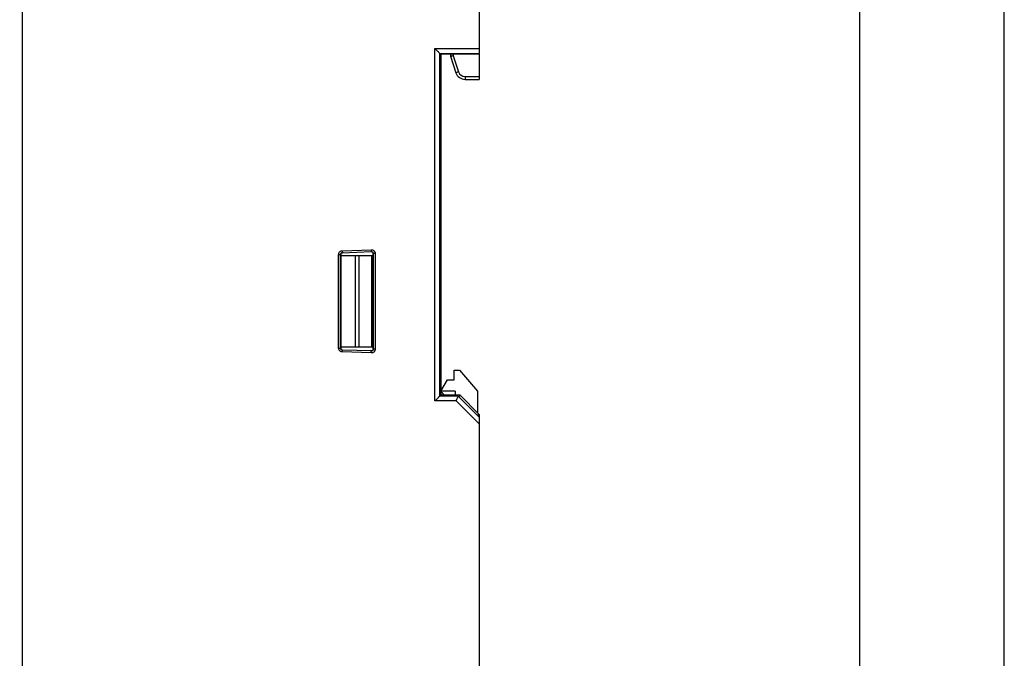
# Model space of a CAD drawing. Header units: millimetres. Extents: x 0 to 420, y 0 to 594.
# Tile 24 of 25: x 318 to 420, y 394 to 460. Entities that reach past the tile are written whole.
import ezdxf

# ---------------------------------------------------------------- set-up
doc = ezdxf.new("R2010")
doc.units = ezdxf.units.MM
doc.layers.add('DF', color=3, linetype='Continuous')
doc.layers.add('DIM', color=7, linetype='Continuous')
doc.styles.add('TEXTSTYLE_1', font='ARIAL.TTF')
doc.dimstyles.new('FRAME', dxfattribs={"dimtxt": 6, "dimasz": 5.5, "dimexe": 1, "dimexo": 1.5, "dimgap": 1.5, "dimtad": 1, "dimdec": 1, "dimdsep": 46, "dimtxsty": 'Standard', "dimcen": 2.5, "dimadec": 0, "dimazin": 0, "dimtfac": 1, "dimtdec": 1, "dimtmove": 0, "dimatfit": 3, "dimfxl": 0, "dimarcsym": 0})

# ---------------------------------------------------------------- blocks, each defined once
blk = doc.blocks.new('*D5')
at = {"layer": 'DEFPOINTS', "color": 0}
for p in [(229.5, 547.13), (365.51, 520.13), (229.5, 439.54)]:
    blk.add_point(p, dxfattribs=at)
at = {"layer": 'DIM', "color": 0, "lineweight": -2}
for p, q in [((229.5, 440.54), (229.5, 548.13)), ((365.51, 521.13), (365.51, 548.13)), ((360.01, 547.13), (235, 547.13))]:
    blk.add_line(p, q, dxfattribs=at)
at = {"layer": 'DIM', "color": 0}
for points in [[(235, 548.04), (235, 546.21), (229.5, 547.13)], [(360.01, 548.04), (360.01, 546.21), (365.51, 547.13)]]:
    blk.add_solid(points, dxfattribs=at)
at = {"layer": 'DIM', "color": 0, "insert": (297.5, 551.63), "char_height": 6, "attachment_point": 5, "style": 'TEXTSTYLE_1'}
blk.add_mtext('D', dxfattribs=at)

msp = doc.modelspace()

# ---------------------------------------------------------------- linework, layer by layer
at = {"color": 7}
msp.add_line((420, 0), (420, 594), dxfattribs=at)
at = {"color": 7, "linetype": 'Continuous'}
for p, q in [((318.11, 358.13), (318.11, 520.13)), ((365.51, 520.13), (365.51, 456.63)), ((360.91, 420.53), (360.91, 457.13)), ((360.91, 457.13), (365.51, 457.13)), ((361.41, 421.03), (361.41, 456.63)), ((361.41, 456.63), (365.51, 456.63)), ((361.51, 456.54), (361.51, 421.13)), ((365.51, 456.53), (361.51, 456.53)), ((362.51, 456.53), (362.51, 456.33)), ((362.51, 456.33), (363.08, 454.61)), ((362.81, 456.53), (362.81, 456.38)), ((362.81, 456.38), (363.36, 454.71)), ((365.51, 456.54), (365.51, 453.93)), ((363.36, 454.71), (363.08, 454.61)), ((364.03, 454.23), (365.51, 454.23)), ((364.03, 454.23), (364.03, 453.93)), ((364.03, 453.93), (365.51, 453.93)), ((350.91, 426.02), (350.91, 435.73)), ((350.91, 435.73), (351.11, 435.73)), ((351.11, 426.02), (351.11, 435.73)), ((351.11, 435.73), (351.13, 435.73)), ((351.13, 435.73), (351.13, 426.02)), ((351.13, 435.63), (354.51, 435.63)), ((351.29, 436.13), (354.29, 436.24)), ((351.29, 436.13), (351.3, 435.93)), ((351.3, 435.93), (354.3, 436.04)), ((352.66, 426.13), (352.66, 435.63)), ((353.05, 426.13), (353.05, 435.63)), ((354.29, 436.24), (354.3, 436.04)), ((354.31, 435.63), (354.31, 426.13)), ((354.49, 425.92), (354.49, 435.84)), ((354.51, 435.84), (354.49, 435.84)), ((354.51, 435.84), (354.51, 425.92)), ((354.71, 435.84), (354.51, 435.84)), ((354.71, 435.84), (354.71, 425.92)), ((361.51, 435.63), (361.41, 435.63)), ((350.91, 426.02), (351.11, 426.02)), ((351.11, 426.02), (351.13, 426.02)), ((354.49, 426.13), (351.13, 426.13)), ((351.29, 425.62), (351.3, 425.82)), ((354.29, 425.52), (351.29, 425.62)), ((354.3, 425.72), (351.3, 425.82)), ((354.29, 425.52), (354.3, 425.72)), ((354.51, 425.92), (354.49, 425.92)), ((354.71, 425.92), (354.51, 425.92)), ((361.41, 426.13), (361.51, 426.13)), ((362.91, 423.73), (363.46, 423.73)), ((362.91, 422.73), (362.91, 423.73)), ((363.46, 423.73), (365.31, 421.53)), ((361.51, 421.53), (362.2, 422.73)), ((362.2, 422.73), (362.91, 422.73)), ((363.01, 421.53), (361.51, 421.53)), ((363.51, 421.13), (361.51, 421.13)), ((363.01, 421.53), (363.01, 421.13)), ((363.51, 421.13), (365.51, 419.13)), ((365.31, 421.53), (365.31, 419.33)), ((363.12, 420.53), (360.91, 420.53)), ((363.32, 421.03), (361.41, 421.03)), ((365.51, 418.14), (363.12, 420.53)), ((365.51, 418.84), (363.32, 421.03)), ((365.51, 419.13), (365.51, 418.84)), ((365.51, 418.84), (365.51, 346.13))]:
    msp.add_line(p, q, dxfattribs=at)
for radius in [1, 0.7]:
    msp.add_arc((364.03, 454.93), radius, 198.4349, 270, dxfattribs=at)
for points, start_tangent, end_tangent in [([(360.91, 457.13), (361.04, 457), (361.17, 456.87), (361.28, 456.75), (361.37, 456.66), (361.41, 456.63)], (0.707107, -0.707107), (0.707107, -0.707107)), ([(361.46, 456.63), (361.49, 456.59), (361.5, 456.56)], (0.56964, -0.821894), (0.358342, -0.93359)), ([(361.5, 456.56), (361.51, 456.54)], (0.358342, -0.93359), (0, -1)), ([(362.81, 456.38), (362.66, 456.35), (362.55, 456.33), (362.51, 456.33)], (-0.987087, -0.160182), (-0.987087, -0.160182)), ([(365.51, 456.54), (365.49, 456.59), (365.46, 456.63)], (0, 1), (-0.569649, 0.821888)), ([(350.91, 435.73), (350.93, 435.85), (350.95, 435.9)], (0.000015, 1), (0.425282, 0.905061)), ([(350.95, 435.9), (350.98, 435.96), (351.06, 436.05), (351.18, 436.11), (351.23, 436.13)], (0.425282, 0.905061), (0.982533, 0.186088)), ([(351.11, 435.73), (351.12, 435.79)], (0.000011, 1), (0.283105, 0.959089)), ([(351.12, 435.79), (351.14, 435.85), (351.19, 435.89), (351.24, 435.92), (351.27, 435.93)], (0.283105, 0.959089), (0.982931, 0.183976)), ([(351.32, 435.93), (351.22, 435.9), (351.15, 435.83), (351.13, 435.73)], (-0.999391, -0.034899), (0, -1)), ([(351.23, 436.13), (351.29, 436.13)], (0.982533, 0.186088), (0.999399, 0.034676)), ([(351.27, 435.93), (351.3, 435.93)], (0.982931, 0.183976), (0.999396, 0.034751)), ([(354.49, 435.84), (354.46, 435.94), (354.39, 436.01), (354.28, 436.04)], (0, 1), (-0.999391, -0.034899)), ([(354.29, 436.24), (354.39, 436.23), (354.49, 436.19)], (0.999397, 0.034733), (0.889303, -0.457318)), ([(354.3, 436.04), (354.35, 436.03), (354.4, 436.02), (354.44, 435.98), (354.48, 435.94)], (0.999395, 0.034789), (0.51335, -0.858179)), ([(354.48, 435.94), (354.5, 435.89), (354.5, 435.86)], (0.51335, -0.858179), (0.129166, -0.991623)), ([(354.49, 436.19), (354.58, 436.13), (354.65, 436.04), (354.69, 435.94), (354.7, 435.89)], (0.889303, -0.457318), (0.130722, -0.991419)), ([(354.5, 435.86), (354.51, 435.84)], (0.129166, -0.991623), (-0.000083, -1)), ([(354.7, 435.89), (354.71, 435.84)], (0.130722, -0.991419), (-0.000123, -1)), ([(350.91, 425.96), (350.91, 426.02)], (-0.151697, 0.988427), (0.000226, 1)), ([(351.13, 425.66), (351.07, 425.7), (350.98, 425.79), (350.93, 425.9), (350.91, 425.96)], (-0.889683, 0.456579), (-0.151697, 0.988427)), ([(351.11, 425.99), (351.11, 426.02)], (-0.149595, 0.988747), (0.000146, 1)), ([(351.25, 425.83), (351.19, 425.86), (351.15, 425.9), (351.12, 425.96), (351.11, 425.99)], (-0.948646, 0.316339), (-0.149595, 0.988747)), ([(351.13, 426.02), (351.15, 425.92), (351.22, 425.85), (351.32, 425.82)], (0, -1), (0.999391, -0.034899)), ([(351.29, 425.62), (351.18, 425.64), (351.13, 425.66)], (-0.99939, 0.034915), (-0.889683, 0.456579)), ([(351.3, 425.82), (351.25, 425.83)], (-0.999391, 0.034908), (-0.948646, 0.316339)), ([(354.28, 425.72), (354.39, 425.74), (354.46, 425.81), (354.49, 425.92)], (0.999391, -0.034899), (0, 1)), ([(354.34, 425.52), (354.29, 425.52)], (-0.995378, -0.096033), (-0.999387, 0.035021)), ([(354.32, 425.72), (354.3, 425.72)], (-0.995529, -0.094454), (-0.999388, 0.03498)), ([(354.5, 425.87), (354.48, 425.82), (354.45, 425.77), (354.4, 425.74), (354.35, 425.72), (354.32, 425.72)], (-0.24416, -0.969735), (-0.995529, -0.094454)), ([(354.65, 425.72), (354.59, 425.63), (354.5, 425.56), (354.4, 425.53), (354.34, 425.52)], (-0.488109, -0.872783), (-0.995378, -0.096033)), ([(354.51, 425.92), (354.5, 425.87)], (-0.000107, -1), (-0.24416, -0.969735)), ([(354.71, 425.92), (354.69, 425.82), (354.65, 425.72)], (-0.000169, -1), (-0.488109, -0.872783)), ([(361.41, 421.03), (361.47, 421.09), (361.5, 421.11)], (0.707107, 0.707107), (0.707107, 0.707107)), ([(361.5, 421.11), (361.51, 421.13)], (0.707107, 0.707107), (0.707107, 0.707107)), ([(361.51, 421.53), (361.53, 421.5), (361.6, 421.44)], (0, -1), (0.645823, -0.763487)), ([(361.6, 421.44), (361.69, 421.35), (361.79, 421.24), (361.84, 421.19)], (0.645823, -0.763487), (0.707594, -0.70662)), ([(361.84, 421.19), (361.9, 421.14), (361.91, 421.13)], (0.707594, -0.70662), (0.710057, -0.704144)), ([(363.42, 420.93), (363.46, 421.02), (363.5, 421.1), (363.5, 421.12)], (0.382683, 0.92388), (0.382683, 0.92388)), ([(363.5, 421.12), (363.51, 421.13)], (0.382683, 0.92388), (0.382683, 0.92388)), ([(360.91, 420.53), (361.04, 420.66), (361.17, 420.79), (361.28, 420.9), (361.37, 420.99), (361.41, 421.03)], (0.707107, 0.707107), (0.707107, 0.707107)), ([(363.12, 420.53), (363.19, 420.71), (363.26, 420.87), (363.31, 420.99), (363.32, 421.03)], (0.382683, 0.92388), (0.382683, 0.92388)), ([(365.36, 419.06), (365.31, 419.04)], (-0.92388, -0.382683), (-0.92388, -0.382683)), ([(365.51, 419.13), (365.48, 419.11), (365.4, 419.08), (365.36, 419.06)], (-0.92388, -0.382683), (-0.92388, -0.382683))]:
    msp.add_spline(points, degree=3, dxfattribs=dict(at, start_tangent=start_tangent, end_tangent=end_tangent))
at = {"layer": 'DF', "color": 7}
msp.add_line((405, 15), (405, 579), dxfattribs=at)

# ---------------------------------------------------------------- dimensions: what is measured, and where the dimension line sits
at = {"layer": 'DIM', "color": 7}
dim = msp.add_linear_dim(base=(229.5, 547.13), p1=(365.51, 520.13), p2=(229.5, 439.54), text='D', dimstyle='FRAME', override={"dimexo": 1, "dimtxsty": 'TEXTSTYLE_1'}, dxfattribs=at)
dim.commit()
dim.dimension.update_dxf_attribs({"geometry": '*D5', "text_midpoint": (297.5, 551.63)})

doc.saveas('drawing.dxf')
